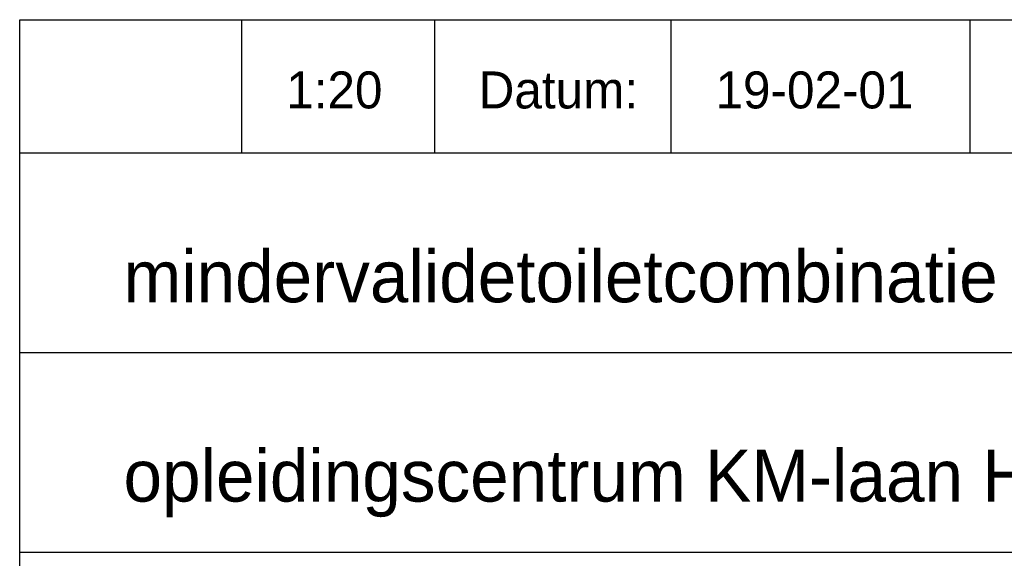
# Model space of a CAD drawing. Extents: x -33748 to 12452, y -14932 to 2888.
# Tile 191 of 194: x -19748 to -18418, y -14200 to -13472. Entities that reach past the tile are written whole.
import ezdxf

# ---------------------------------------------------------------- set-up
doc = ezdxf.new("R2010")
doc.units = 0
doc.header["$LTSCALE"] = 20
doc.layers.get('0').update_dxf_attribs({"color": 15, "linetype": 'CONTINUOUS'})
doc.layers.add('BL$4----', color=7, linetype='CONTINUOUS')
doc.styles.add('BURO-025', font='BUROFONT.shx', dxfattribs={"height": 50})
doc.styles.add('BURO-035', font='BUROFONT.shx', dxfattribs={"height": 70})

msp = doc.modelspace()

# ---------------------------------------------------------------- linework, layer by layer
at = {"color": 1}
for p, q in [((-19748.0224, -14731.81975), (-19748.0224, -13471.81975)), ((-19748.0224, -13471.81975), (-17148.0224, -13471.81975)), ((-19448.0224, -13651.81975), (-19448.0224, -13471.81975)), ((-19187.34539, -13651.81975), (-19187.34539, -13471.81975)), ((-18868.02076, -13651.81975), (-18868.02076, -13471.81975)), ((-18463.74574, -13651.81975), (-18463.74574, -13471.81975)), ((-19748.0224, -13651.81975), (-17148.0224, -13651.81975)), ((-19748.0224, -13921.81975), (-17148.0224, -13921.81975)), ((-19748.0224, -14191.81975), (-17148.0224, -14191.81975))]:
    msp.add_line(p, q, dxfattribs=at)

# ---------------------------------------------------------------- texts
at = {"color": 1, "style": 'BURO-025'}
msp.add_text('Datum:', height=50, dxfattribs=at).set_placement((-19128.02076, -13591.81975))
at = {"color": 150, "style": 'BURO-025'}
for tag, p in [('1:20', (-19388.0224, -13591.81975)), ('19-02-01', (-18808.02076, -13591.81975))]:
    msp.add_attdef(tag, p, '', height=50, dxfattribs=at)
at = {"layer": 'BL$4----', "color": 3, "style": 'BURO-035'}
for s, p in [('mindervalidetoiletcombinatie (code mt)', (-19607.76598, -13853.94205)), ('opleidingscentrum KM-laan Helmond 10447-00', (-19607.76598, -14123.42628))]:
    msp.add_text(s, height=70, dxfattribs=at).set_placement(p)

doc.saveas('drawing.dxf')
